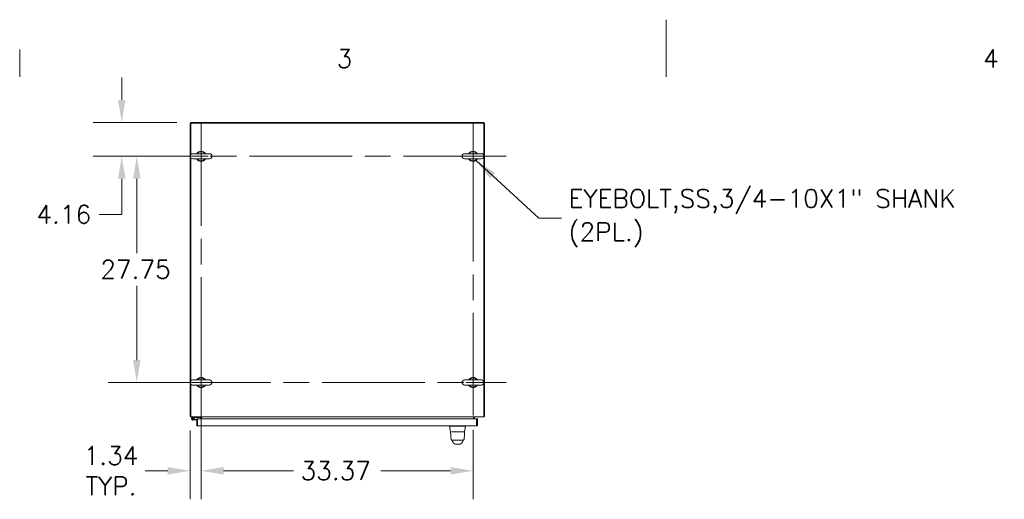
# Model space of a CAD drawing. Header units: inches. Extents: x 4 to 472, y 10 to 298.
# Tile 31 of 50: x 159 to 279, y 239 to 298. Entities that reach past the tile are written whole.
import ezdxf

# ---------------------------------------------------------------- set-up
doc = ezdxf.new("R2010")
doc.units = ezdxf.units.IN
doc.header["$LTSCALE"] = 28
doc.header["$MEASUREMENT"] = 0
doc.linetypes.add('CHAIN', pattern=[0.7087, 0.4724, -0.0591, 0.1181, -0.0591])
doc.layers.get('0').update_dxf_attribs({"lineweight": 0})
for name, color, linetype, lineweight in [('Border (ANSI)', 7, 'Continuous', 5), ('Center Mark (ANSI)', 7, 'Continuous', 5), ('Centerline (ANSI)', 7, 'Continuous', 5), ('Dimension (ANSI)', 7, 'Continuous', 5), ('Symbol (ANSI)', 7, 'Continuous', 5), ('Visible (ANSI)', 7, 'Continuous', 5)]:
    doc.layers.add(name, color=color, linetype=linetype, lineweight=lineweight)
doc.styles.add('Note Text (ANSI)', font='RomanS.shx')
doc.styles.add('ROMANS', font='romans.shx')
doc.dimstyles.new('Default (ANSI)', dxfattribs={"dimscale": 28, "dimtxt": 0.08, "dimasz": 0.098425, "dimexe": 0.125, "dimexo": 0.0625, "dimgap": 0.031496, "dimtad": 0, "dimtih": 1, "dimtoh": 1, "dimrnd": 1e-08, "dimzin": 0, "dimdsep": 46, "dimtxsty": 'ROMANS', "dimcen": 0.09, "dimdle": 0.393701, "dimclrd": 256, "dimclre": 256, "dimclrt": 256, "dimadec": 0, "dimazin": 0, "dimtfac": 1.25, "dimtofl": 0, "dimtmove": 0, "dimatfit": 3, "dimfxl": 0, "dimtolj": 1, "dimtzin": 0, "dimlwd": -1, "dimlwe": -1, "dimarcsym": 0})
doc.dimstyles.new('Default (ANSI)$7', dxfattribs={"dimscale": 28, "dimtxt": 0.08, "dimasz": 0.098425, "dimexe": 0.125, "dimexo": 0.0625, "dimgap": 0.031496, "dimtad": 0, "dimtih": 1, "dimtoh": 1, "dimrnd": 1e-08, "dimzin": 0, "dimdsep": 46, "dimtxsty": 'ROMANS', "dimcen": 0.09, "dimdle": 0.393701, "dimclrd": 256, "dimclre": 256, "dimclrt": 256, "dimadec": 0, "dimazin": 0, "dimtfac": 1.25, "dimtofl": 0, "dimtmove": 0, "dimatfit": 3, "dimfxl": 0, "dimtolj": 1, "dimtzin": 0, "dimlwd": -1, "dimlwe": -1, "dimarcsym": 0})

# ---------------------------------------------------------------- blocks, each defined once
blk = doc.blocks.new('Borders Default Border')
at = {"layer": 'Border (ANSI)'}
blk.add_line((5.6667, 10.38), (5.6667, 10.5), dxfattribs=at)
at = {"layer": 'Border (ANSI)', "flags": 128}
blk.add_lwpolyline([(8.5, 10.63), (8.5, 10.38)], dxfattribs=at)
at = {"layer": 'Border (ANSI)', "char_height": 0.08, "attachment_point": 7, "style": 'Note Text (ANSI)'}
for s, insert in [('3', (7.0559, 10.4192)), ('4', (9.8883, 10.42))]:
    blk.add_mtext(s, dxfattribs=dict(at, insert=insert))
blk = doc.blocks.new('*D17')
at = {"layer": 'Defpoints', "color": 0}
for p in [(180.93, 252.82), (179.58, 249.01), (180.93, 242.3)]:
    blk.add_point(p, dxfattribs=at)
at = {"layer": 'Dimension (ANSI)'}
for p, q in [((180.93, 251.07), (180.93, 238.8)), ((179.58, 247.26), (179.58, 238.8)), ((176.83, 242.3), (174.07, 242.3)), ((183.68, 242.3), (186.44, 242.3))]:
    blk.add_line(p, q, dxfattribs=at)
for points in [[(176.83, 242.76), (176.83, 241.84), (179.58, 242.3)], [(183.68, 242.76), (183.68, 241.84), (180.93, 242.3)]]:
    blk.add_solid(points, dxfattribs=at)
at = {"layer": 'Dimension (ANSI)', "insert": (169.88, 242.3), "char_height": 2.24, "attachment_point": 5, "style": 'ROMANS'}
blk.add_mtext('\\A1;1.34\\PTYP.', dxfattribs=at)
blk = doc.blocks.new('*D18')
at = {"layer": 'Defpoints', "color": 0}
for p in [(173.04, 280.88), (179.59, 280.88), (179.9, 253.13)]:
    blk.add_point(p, dxfattribs=at)
at = {"layer": 'Dimension (ANSI)'}
for p, q in [((177.84, 280.88), (169.54, 280.88)), ((173.04, 278.12), (173.04, 269.01)), ((173.04, 255.89), (173.04, 265.01)), ((178.15, 253.13), (169.54, 253.13))]:
    blk.add_line(p, q, dxfattribs=at)
for points in [[(172.58, 278.12), (173.5, 278.12), (173.04, 280.88)], [(172.58, 255.89), (173.5, 255.89), (173.04, 253.13)]]:
    blk.add_solid(points, dxfattribs=at)
at = {"layer": 'Dimension (ANSI)', "insert": (168.56, 268.13), "char_height": 2.24, "attachment_point": 1, "style": 'ROMANS'}
blk.add_mtext('\\A1;27.75', dxfattribs=at)
blk = doc.blocks.new('*D40')
at = {"layer": 'Defpoints', "color": 0}
for p in [(171.19, 285.04), (179.68, 285.04), (176.87, 280.88)]:
    blk.add_point(p, dxfattribs=at)
at = {"layer": 'Dimension (ANSI)'}
for p, q in [((171.19, 287.79), (171.19, 290.55)), ((177.93, 285.04), (167.69, 285.04)), ((175.12, 280.88), (167.69, 280.88)), ((171.19, 278.12), (171.19, 273.76)), ((171.19, 273.76), (168.43, 273.76))]:
    blk.add_line(p, q, dxfattribs=at)
for points in [[(170.73, 287.79), (171.65, 287.79), (171.19, 285.04)], [(170.73, 278.12), (171.65, 278.12), (171.19, 280.88)]]:
    blk.add_solid(points, dxfattribs=at)
at = {"layer": 'Dimension (ANSI)', "insert": (160.72, 274.88), "char_height": 2.24, "attachment_point": 1, "style": 'ROMANS'}
blk.add_mtext('\\A1;4.16', dxfattribs=at)
blk = doc.blocks.new('*D41')
at = {"layer": 'Defpoints', "color": 0}
for p in [(180.93, 249.07), (214.3, 249.07), (214.3, 242.3)]:
    blk.add_point(p, dxfattribs=at)
at = {"layer": 'Dimension (ANSI)'}
for p, q in [((180.93, 247.32), (180.93, 238.8)), ((214.3, 247.32), (214.3, 238.8)), ((183.68, 242.3), (192.25, 242.3)), ((211.54, 242.3), (202.97, 242.3))]:
    blk.add_line(p, q, dxfattribs=at)
for points in [[(183.68, 242.76), (183.68, 241.84), (180.93, 242.3)], [(211.54, 242.76), (211.54, 241.84), (214.3, 242.3)]]:
    blk.add_solid(points, dxfattribs=at)
at = {"layer": 'Dimension (ANSI)', "insert": (193.13, 243.42), "char_height": 2.24, "attachment_point": 1, "style": 'ROMANS'}
blk.add_mtext('\\A1;33.37', dxfattribs=at)

msp = doc.modelspace()

# ---------------------------------------------------------------- linework, layer by layer
at = {"layer": 'Center Mark (ANSI)', "linetype": 'CHAIN', "ltscale": 0.161002}
for p, q in [((180.9266, 276.8208), (180.9266, 284.9408)), ((214.2986, 276.8208), (214.2986, 284.9408)), ((184.9866, 280.8808), (176.8666, 280.8808)), ((210.2386, 280.8808), (218.3586, 280.8808)), ((180.9266, 257.1938), (180.9266, 249.0738)), ((214.2986, 257.1938), (214.2986, 249.0738)), ((184.9866, 253.1338), (176.8666, 253.1338)), ((210.2386, 253.1338), (218.3586, 253.1338))]:
    msp.add_line(p, q, dxfattribs=at)
at = {"layer": 'Centerline (ANSI)', "linetype": 'CHAIN', "ltscale": 0.952448}
for p, q in [((180.9266, 284.9408), (180.9266, 249.0738)), ((214.2986, 249.0738), (214.2986, 284.9408)), ((218.3586, 280.8808), (176.8666, 280.8808)), ((176.8666, 253.1338), (218.3586, 253.1338))]:
    msp.add_line(p, q, dxfattribs=at)
at = {"layer": 'Visible (ANSI)'}
for p, q in [((179.5829, 284.9433), (179.5829, 249.0057)), ((179.6766, 284.9433), (179.5829, 284.9433)), ((179.6766, 285.037), (179.6766, 284.9433)), ((179.6766, 285.037), (215.6142, 285.037)), ((179.6766, 281.0992), (179.6766, 284.9433)), ((179.6766, 284.9433), (215.6142, 284.9433)), ((215.6142, 285.037), (215.6142, 284.9433)), ((215.7079, 284.9433), (215.6142, 284.9433)), ((215.6142, 284.9433), (215.6142, 281.0013)), ((215.7079, 284.9433), (215.7079, 249.0057)), ((179.6766, 253.3522), (179.6766, 280.6624)), ((181.9566, 281.1908), (179.8966, 281.1908)), ((179.8966, 280.5708), (181.9566, 280.5708)), ((215.3286, 281.1908), (213.2686, 281.1908)), ((213.2686, 280.5708), (215.3286, 280.5708)), ((215.6142, 280.7602), (215.6142, 253.2543)), ((179.6766, 249.0369), (179.6766, 252.9154)), ((181.9566, 253.4438), (179.8966, 253.4438)), ((179.8966, 252.8238), (181.9566, 252.8238)), ((215.3286, 253.4438), (213.2686, 253.4438)), ((213.2686, 252.8238), (215.3286, 252.8238)), ((215.6142, 253.0132), (215.6142, 249.0369)), ((179.6766, 249.0057), (179.5829, 249.0057)), ((179.6766, 249.0369), (179.6766, 248.912)), ((215.6142, 248.912), (179.6766, 248.912)), ((179.8569, 248.8405), (180.1072, 248.912)), ((180.7322, 248.912), (180.7322, 248.837)), ((180.9579, 248.912), (180.9579, 248.8807)), ((214.3329, 248.8807), (214.3329, 248.912)), ((215.6142, 248.912), (215.6142, 249.0369)), ((215.7079, 249.0057), (215.6142, 249.0057)), ((179.8819, 248.7695), (180.008, 248.8085)), ((180.0961, 248.5335), (179.9168, 248.5175)), ((180.008, 248.8085), (179.9533, 248.7559)), ((180.1004, 248.837), (180.008, 248.8085)), ((180.0479, 248.6045), (180.0895, 248.6082)), ((180.0895, 248.6082), (180.3959, 248.6355)), ((180.0895, 248.6082), (180.0961, 248.5335)), ((180.3959, 248.5602), (180.0961, 248.5335)), ((180.7322, 248.837), (180.1004, 248.837)), ((180.3959, 248.6852), (180.3959, 247.9351)), ((180.4896, 248.6852), (180.3959, 248.6852)), ((180.4896, 247.9351), (180.3959, 247.9351)), ((180.4896, 247.9351), (180.4896, 248.6852)), ((180.5006, 248.0582), (180.4896, 248.0582)), ((180.5006, 247.9351), (180.5006, 248.6852)), ((180.5006, 248.6852), (214.7287, 248.6852)), ((214.7085, 247.8102), (180.5209, 247.8102)), ((180.8642, 248.6852), (180.8642, 248.8807)), ((180.9579, 248.8807), (180.9579, 248.6852)), ((211.4268, 247.8102), (211.4268, 247.7658)), ((211.4268, 247.7658), (211.4268, 247.7655)), ((211.5445, 247.0981), (211.4268, 247.7655)), ((212.6817, 247.7655), (212.1247, 247.7655)), ((213.2619, 247.0981), (213.3796, 247.7655)), ((213.3796, 247.8102), (213.3796, 247.7658)), ((213.3796, 247.7655), (213.3796, 247.7658)), ((214.3329, 248.6852), (214.3329, 248.8807)), ((214.4266, 248.6852), (214.4266, 248.8807)), ((214.7287, 248.6852), (214.7287, 247.9351)), ((214.7397, 247.9351), (214.7397, 248.6852)), ((214.7397, 248.6852), (214.8334, 248.6852)), ((214.7397, 247.9351), (214.8334, 247.9351)), ((214.8334, 247.9351), (214.8334, 248.6852)), ((211.6525, 247.0818), (212.2424, 247.0818)), ((212.564, 247.0818), (212.2424, 247.0818)), ((212.564, 247.0818), (213.1741, 247.0818)), ((212.1307, 245.5613), (212.6819, 245.5613)), ((212.6831, 245.5613), (212.6819, 245.5613)), ((212.6831, 245.5613), (212.6856, 245.5613))]:
    msp.add_line(p, q, dxfattribs=at)
msp.add_circle((179.9022, 248.6819), 0.06, dxfattribs=at)
for centre, radius, start, end in [((179.8966, 280.8808), 0.31, 90, 270), ((180.9266, 280.8808), 0.625, 29.735713, 150.264287), ((180.9266, 280.8808), 0.625, 209.735713, 330.264287), ((180.9266, 280.8808), 0.56, 33.612375, 146.387625), ((180.9266, 280.8808), 0.56, 213.612375, 326.387625), ((181.9566, 280.8808), 0.31, 270, 90), ((213.2686, 280.8808), 0.31, 90, 270), ((214.2986, 280.8808), 0.625, 29.735713, 150.264287), ((214.2986, 280.8808), 0.625, 209.735713, 330.264287), ((214.2986, 280.8808), 0.56, 33.612375, 146.387625), ((214.2986, 280.8808), 0.56, 213.612375, 326.387625), ((215.3286, 280.8808), 0.31, 270, 90), ((180.9266, 253.1338), 0.625, 29.735713, 150.264287), ((214.2986, 253.1338), 0.625, 29.735713, 150.264287), ((179.8966, 253.1338), 0.31, 90, 270), ((180.9266, 253.1338), 0.625, 209.735713, 330.264287), ((180.9266, 253.1338), 0.56, 33.612375, 146.387625), ((180.9266, 253.1338), 0.56, 213.612375, 326.387625), ((181.9566, 253.1338), 0.31, 270, 90), ((213.2686, 253.1338), 0.31, 90, 270), ((214.2986, 253.1338), 0.625, 209.735713, 330.264287), ((214.2986, 253.1338), 0.56, 33.612375, 146.387625), ((214.2986, 253.1338), 0.56, 213.612375, 326.387625), ((215.3286, 253.1338), 0.31, 270, 90), ((179.7078, 249.0369), 0.1249, 194.483432, 255.516568), ((180.8329, 248.8807), 0.0312, 0, 90), ((180.8329, 248.8807), 0.125, 0, 14.483432), ((214.4578, 248.8807), 0.1249, 165.516568, 180), ((214.4578, 248.8807), 0.0312, 90, 180), ((215.5829, 249.0369), 0.1249, 284.483432, 345.516568), ((179.9022, 248.6819), 0.165, 105.931891, 50.111702), ((179.9022, 248.6819), 0.09, 103.033631, 55.374391), ((179.9022, 248.6819), 0.09, 55.374391, 103.033631), ((180.4406, 248.515), 0.124, 61.035918, 66.724042), ((212.1247, 247.8945), 0.129, 266.489847, 269.98963), ((212.6817, 247.8945), 0.129, 270.01037, 273.510153), ((211.5508, 247.07), 0.0118, 90.000013, 182.275839), ((211.5639, 247.1015), 0.0197, 190, 270), ((213.2425, 247.1015), 0.0197, 270.000064, 350.000011), ((213.254, 247.07), 0.0118, 357.724164, 90.000001)]:
    msp.add_arc(centre, radius, start, end, dxfattribs=at)
for centre, major_axis, ratio, start_param, end_param in [((211.9648, 245.9715), (-0.1851, -0.067), 0.66599845, 0.00000237, 0.00004081), ((212.8037, 246.6635), (0, 0.984), 0.00127353, 4.10765994, 4.10766139), ((212.8436, 245.9715), (0.1852, -0.0666), 0.66664321, 6.28314289, 6.28318254)]:
    msp.add_ellipse(centre, major_axis=major_axis, ratio=ratio, start_param=start_param, end_param=end_param, dxfattribs=at)
for points, knots in [([(180.3959, 247.9351), (180.3959, 247.8914), (180.4207, 247.8486), (180.4586, 247.8268), (180.4774, 247.816), (180.4991, 247.8102), (180.5209, 247.8102)], [0, 0, 0, 0, 1.04908001, 1.04908001, 1.04908001, 1.57079633, 1.57079633, 1.57079633, 1.57079633]), ([(180.5036, 247.9095), (180.496, 247.9148), (180.4905, 247.9232), (180.4897, 247.9324), (180.4896, 247.9333), (180.4896, 247.9342), (180.4896, 247.9351)], [0.595101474, 0.595101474, 0.595101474, 0.595101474, 1.483474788, 1.483474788, 1.483474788, 1.570796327, 1.570796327, 1.570796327, 1.570796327]), ([(180.5209, 247.8102), (180.5164, 247.8102), (180.5119, 247.835), (180.5074, 247.8729), (180.5051, 247.8917), (180.5029, 247.9134), (180.5006, 247.9351)], [0, 0, 0, 0, 1.04908001, 1.04908001, 1.04908001, 1.57079633, 1.57079633, 1.57079633, 1.57079633]), ([(212.1168, 247.7658), (212.0703, 247.7686), (212.0236, 247.7707), (211.9222, 247.7744), (211.8683, 247.7757), (211.7468, 247.778), (211.6828, 247.7786), (211.5726, 247.7786), (211.5275, 247.778), (211.4697, 247.7757), (211.4519, 247.7744), (211.4314, 247.7707), (211.4268, 247.7686), (211.4268, 247.7658)], [-2.74347224, -2.74347224, -2.74347224, -2.74347224, -2.38819032, -2.38819032, -1.96055056, -1.96055056, -1.37195117, -1.37195117, -0.78330896, -0.78330896, -0.35540907, -0.35540907, 0, 0, 0, 0]), ([(213.3796, 247.7658), (213.3796, 247.7686), (213.375, 247.7707), (213.3545, 247.7744), (213.3368, 247.7757), (213.2792, 247.778), (213.2339, 247.7786), (213.1234, 247.7786), (213.059, 247.778), (212.9376, 247.7757), (212.8837, 247.7743), (212.7824, 247.7707), (212.7359, 247.7686), (212.6896, 247.7658)], [-2.74429333, -2.74429333, -2.74429333, -2.74429333, -2.38875858, -2.38875858, -1.96325703, -1.96325703, -1.37236934, -1.37236934, -0.78185267, -0.78185267, -0.35396182, -0.35396182, 0, 0, 0, 0]), ([(214.7287, 247.9351), (214.7242, 247.8914), (214.7197, 247.8486), (214.7152, 247.8268), (214.7129, 247.816), (214.7107, 247.8102), (214.7085, 247.8102)], [0, 0, 0, 0, 1.04908001, 1.04908001, 1.04908001, 1.57079633, 1.57079633, 1.57079633, 1.57079633]), ([(214.7085, 247.8102), (214.7521, 247.8102), (214.795, 247.835), (214.8168, 247.8729), (214.8276, 247.8917), (214.8334, 247.9134), (214.8334, 247.9351)], [0, 0, 0, 0, 1.04908001, 1.04908001, 1.04908001, 1.57079633, 1.57079633, 1.57079633, 1.57079633]), ([(214.7257, 247.9095), (214.7333, 247.9148), (214.7388, 247.9232), (214.7396, 247.9324), (214.7397, 247.9333), (214.7397, 247.9342), (214.7397, 247.9351)], [0.595101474, 0.595101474, 0.595101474, 0.595101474, 1.483474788, 1.483474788, 1.483474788, 1.570796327, 1.570796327, 1.570796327, 1.570796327]), ([(211.609, 246.2029), (211.5915, 246.3079), (211.5794, 246.4221), (211.556, 246.7063), (211.5465, 246.8844), (211.539, 247.0695)], [0, 0, 0, 0, 1.1380986, 1.1380986, 2.63311961, 2.63311961, 2.63311961, 2.63311961]), ([(211.5639, 247.0818), (211.5624, 247.0818), (211.5611, 247.0818), (211.5599, 247.0818), (211.5581, 247.0818), (211.5566, 247.0818), (211.5554, 247.0818), (211.5542, 247.0818), (211.5533, 247.0818), (211.5526, 247.0818), (211.5519, 247.0818), (211.5515, 247.0818), (211.5512, 247.0818), (211.5509, 247.0818), (211.5508, 247.0818), (211.5508, 247.0818)], [0.874848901, 0.874848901, 0.874848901, 0.874848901, 0.891891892, 0.891891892, 0.891891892, 0.918918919, 0.918918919, 0.918918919, 0.945945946, 0.945945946, 0.945945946, 0.972972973, 0.972972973, 0.972972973, 1, 1, 1, 1]), ([(213.254, 247.0818), (213.254, 247.0818), (213.2538, 247.0818), (213.2535, 247.0818), (213.2532, 247.0818), (213.2528, 247.0818), (213.2521, 247.0818), (213.2514, 247.0818), (213.2504, 247.0818), (213.2492, 247.0818), (213.248, 247.0818), (213.2465, 247.0818), (213.2447, 247.0818), (213.2428, 247.0818), (213.2406, 247.0818), (213.2379, 247.0818), (213.2352, 247.0818), (213.2321, 247.0818), (213.2284, 247.0818), (213.2247, 247.0818), (213.2205, 247.0818), (213.2155, 247.0818), (213.2106, 247.0818), (213.2049, 247.0818), (213.1984, 247.0818), (213.1936, 247.0818), (213.1884, 247.0818), (213.1826, 247.0818)], [0, 0, 0, 0, 0.027027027, 0.027027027, 0.027027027, 0.054054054, 0.054054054, 0.054054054, 0.081081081, 0.081081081, 0.081081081, 0.108108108, 0.108108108, 0.108108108, 0.135135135, 0.135135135, 0.135135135, 0.162162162, 0.162162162, 0.162162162, 0.189189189, 0.189189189, 0.189189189, 0.216216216, 0.216216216, 0.216216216, 0.236224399, 0.236224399, 0.236224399, 0.236224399]), ([(213.2649, 247.0474), (213.2556, 246.8201), (213.2436, 246.6037), (213.2169, 246.3411), (213.2082, 246.2705), (213.1972, 246.2035)], [0, 0, 0, 0, 1.84284413, 1.84284413, 2.57091399, 2.57091399, 2.57091399, 2.57091399]), ([(211.8032, 246.0385), (211.7954, 246.0385), (211.7875, 246.039), (211.759, 246.0424), (211.7383, 246.0483), (211.7005, 246.0661), (211.6828, 246.0782), (211.6525, 246.107), (211.6395, 246.1241), (211.6196, 246.1613), (211.6126, 246.1819), (211.609, 246.2029)], [0, 0, 0, 0, 0.059779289, 0.059779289, 0.219097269, 0.219097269, 0.378419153, 0.378419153, 0.537633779, 0.537633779, 0.699837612, 0.699837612, 0.699837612, 0.699837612]), ([(211.8673, 245.7524), (211.839, 245.7856), (211.8165, 245.8218), (211.7916, 245.874), (211.7853, 245.8891), (211.7797, 245.9045)], [0, 0, 0, 0, 0.35751175, 0.35751175, 0.498674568, 0.498674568, 0.498674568, 0.498674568]), ([(211.8032, 246.0385), (211.8032, 246.0385), (211.8032, 246.0385), (211.8032, 246.0385), (211.8033, 246.0385), (211.8036, 246.0385), (211.8042, 246.0385), (211.8047, 246.0385), (211.8056, 246.0385), (211.8068, 246.0385), (211.808, 246.0385), (211.8096, 246.0385), (211.8116, 246.0385), (211.8136, 246.0385), (211.8162, 246.0385), (211.8193, 246.0385), (211.8224, 246.0385), (211.8262, 246.0385), (211.8308, 246.0385), (211.8354, 246.0385), (211.8408, 246.0385), (211.8472, 246.0385), (211.8537, 246.0385), (211.8612, 246.0385), (211.8701, 246.0385), (211.8791, 246.0385), (211.8894, 246.0385), (211.9008, 246.0385), (211.9122, 246.0385), (211.9245, 246.0385), (211.9371, 246.0385), (211.9497, 246.0385), (211.9625, 246.0385), (211.9752, 246.0385), (211.988, 246.0385), (212.0007, 246.0385), (212.0132, 246.0385), (212.0257, 246.0385), (212.038, 246.0385), (212.05, 246.0385), (212.062, 246.0385), (212.0738, 246.0385), (212.0852, 246.0385), (212.0967, 246.0385), (212.1078, 246.0385), (212.1185, 246.0385), (212.1293, 246.0385), (212.1398, 246.0385), (212.1498, 246.0385), (212.1598, 246.0385), (212.1693, 246.0385), (212.1785, 246.0385), (212.1877, 246.0385), (212.1966, 246.0385), (212.205, 246.0385), (212.2135, 246.0385), (212.2216, 246.0385), (212.2292, 246.0385)], [0.090717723, 0.090717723, 0.090717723, 0.090717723, 0.1, 0.1, 0.1, 0.15, 0.15, 0.15, 0.2, 0.2, 0.2, 0.25, 0.25, 0.25, 0.3, 0.3, 0.3, 0.35, 0.35, 0.35, 0.4, 0.4, 0.4, 0.45, 0.45, 0.45, 0.5, 0.5, 0.5, 0.55, 0.55, 0.55, 0.6, 0.6, 0.6, 0.65, 0.65, 0.65, 0.7, 0.7, 0.7, 0.75, 0.75, 0.75, 0.8, 0.8, 0.8, 0.85, 0.85, 0.85, 0.9, 0.9, 0.9, 0.95, 0.95, 0.95, 1, 1, 1, 1]), ([(212.0255, 245.6024), (212.0118, 245.6083), (212, 245.615), (211.9791, 245.6288), (211.9701, 245.6359), (211.9496, 245.6536), (211.94, 245.6636), (211.9149, 245.6914), (211.9029, 245.7072), (211.8814, 245.7349), (211.8724, 245.7464), (211.8673, 245.7523)], [0, 0, 0, 0, 0.1363549, 0.1363549, 0.28625597, 0.28625597, 0.53095604, 0.53095604, 1.01850585, 1.01850585, 1.53885143, 1.53885143, 1.53885143, 1.53885143]), ([(212.0519, 245.5914), (212.0519, 245.5914), (212.0516, 245.5916), (212.0502, 245.5924), (212.0559, 245.5893), (212.0255, 245.6024)], [0.86132538, 0.86132538, 0.86132538, 0.86132538, 1.32028938, 1.32028938, 2.73948062, 2.73948062, 2.73948062, 2.73948062]), ([(212.1307, 245.5613), (212.1177, 245.5613), (212.1044, 245.5635), (212.0865, 245.5697), (212.081, 245.5721), (212.0718, 245.5769), (212.0678, 245.5793), (212.0629, 245.5826), (212.0615, 245.5837), (212.0587, 245.5857), (212.0575, 245.5867), (212.0556, 245.5882), (212.0549, 245.5887), (212.0535, 245.59), (212.053, 245.5904), (212.0522, 245.5911), (212.0519, 245.5914), (212.0517, 245.5915)], [0, 0, 0, 0, 0.099499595, 0.099499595, 0.145554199, 0.145554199, 0.181368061, 0.181368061, 0.198700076, 0.198700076, 0.219720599, 0.219720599, 0.241484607, 0.241484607, 0.277617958, 0.277617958, 0.315870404, 0.315870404, 0.315870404, 0.315870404]), ([(212.2292, 246.0385), (212.2381, 246.0385), (212.2466, 246.0385), (212.2547, 246.0385), (212.2629, 246.0385), (212.2708, 246.0385), (212.2784, 246.0385), (212.286, 246.0385), (212.2933, 246.0385), (212.3003, 246.0385), (212.3073, 246.0385), (212.3141, 246.0385), (212.3205, 246.0385), (212.3269, 246.0385), (212.3331, 246.0385), (212.3389, 246.0385), (212.3448, 246.0385), (212.3504, 246.0385), (212.3557, 246.0385), (212.361, 246.0385), (212.366, 246.0385), (212.3708, 246.0385), (212.3755, 246.0385), (212.38, 246.0385), (212.3842, 246.0385), (212.3885, 246.0385), (212.3926, 246.0385), (212.3966, 246.0385), (212.4006, 246.0385), (212.4045, 246.0385), (212.4085, 246.0385), (212.4125, 246.0385), (212.4166, 246.0385), (212.4209, 246.0385), (212.4251, 246.0385), (212.4296, 246.0385), (212.4343, 246.0385), (212.4391, 246.0385), (212.4441, 246.0385), (212.4494, 246.0385), (212.4547, 246.0385), (212.4602, 246.0385), (212.4661, 246.0385), (212.4719, 246.0385), (212.4781, 246.0385), (212.4845, 246.0385), (212.4909, 246.0385), (212.4977, 246.0385), (212.5047, 246.0385), (212.5117, 246.0385), (212.5189, 246.0385), (212.5265, 246.0385), (212.5341, 246.0385), (212.5419, 246.0385), (212.5501, 246.0385), (212.5582, 246.0385), (212.5667, 246.0385), (212.5755, 246.0385)], [0, 0, 0, 0, 0.052631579, 0.052631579, 0.052631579, 0.105263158, 0.105263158, 0.105263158, 0.157894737, 0.157894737, 0.157894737, 0.210526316, 0.210526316, 0.210526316, 0.263157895, 0.263157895, 0.263157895, 0.315789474, 0.315789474, 0.315789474, 0.368421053, 0.368421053, 0.368421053, 0.421052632, 0.421052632, 0.421052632, 0.473684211, 0.473684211, 0.473684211, 0.526315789, 0.526315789, 0.526315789, 0.578947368, 0.578947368, 0.578947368, 0.631578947, 0.631578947, 0.631578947, 0.684210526, 0.684210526, 0.684210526, 0.736842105, 0.736842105, 0.736842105, 0.789473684, 0.789473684, 0.789473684, 0.842105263, 0.842105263, 0.842105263, 0.894736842, 0.894736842, 0.894736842, 0.947368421, 0.947368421, 0.947368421, 0.999999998, 0.999999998, 0.999999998, 0.999999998]), ([(212.5755, 246.0385), (212.5835, 246.0385), (212.5919, 246.0385), (212.6008, 246.0385), (212.6097, 246.0385), (212.6189, 246.0385), (212.6286, 246.0385), (212.6383, 246.0385), (212.6484, 246.0385), (212.659, 246.0385), (212.6695, 246.0385), (212.6805, 246.0385), (212.6919, 246.0385), (212.7033, 246.0385), (212.715, 246.0385), (212.7271, 246.0385), (212.7392, 246.0385), (212.7516, 246.0385), (212.7644, 246.0385), (212.7771, 246.0385), (212.7902, 246.0385), (212.8033, 246.0385), (212.8164, 246.0385), (212.8296, 246.0385), (212.8428, 246.0385), (212.856, 246.0385), (212.8692, 246.0385), (212.8821, 246.0385), (212.895, 246.0385), (212.9076, 246.0385), (212.9188, 246.0385), (212.9299, 246.0385), (212.9396, 246.0385), (212.9478, 246.0385), (212.9561, 246.0385), (212.9629, 246.0385), (212.9687, 246.0385), (212.9744, 246.0385), (212.9791, 246.0385), (212.983, 246.0385), (212.987, 246.0385), (212.9901, 246.0385), (212.9926, 246.0385), (212.9951, 246.0385), (212.997, 246.0385), (212.9984, 246.0385), (212.9999, 246.0385), (213.0009, 246.0385), (213.0016, 246.0385), (213.0023, 246.0385), (213.0027, 246.0385), (213.0029, 246.0385), (213.0029, 246.0385), (213.003, 246.0385), (213.003, 246.0385)], [0, 0, 0, 0, 0.052631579, 0.052631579, 0.052631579, 0.105263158, 0.105263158, 0.105263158, 0.157894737, 0.157894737, 0.157894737, 0.210526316, 0.210526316, 0.210526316, 0.263157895, 0.263157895, 0.263157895, 0.315789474, 0.315789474, 0.315789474, 0.368421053, 0.368421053, 0.368421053, 0.421052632, 0.421052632, 0.421052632, 0.473684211, 0.473684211, 0.473684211, 0.526315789, 0.526315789, 0.526315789, 0.578947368, 0.578947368, 0.578947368, 0.631578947, 0.631578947, 0.631578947, 0.684210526, 0.684210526, 0.684210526, 0.736842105, 0.736842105, 0.736842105, 0.789473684, 0.789473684, 0.789473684, 0.842105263, 0.842105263, 0.842105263, 0.894736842, 0.894736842, 0.894736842, 0.912495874, 0.912495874, 0.912495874, 0.912495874]), ([(212.7699, 245.5968), (212.7624, 245.5891), (212.7375, 245.5697), (212.7062, 245.5613), (212.6856, 245.5613)], [0.493283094, 0.493283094, 0.493283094, 0.493283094, 0.666666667, 1, 1, 1, 1]), ([(212.7869, 245.6035), (212.759, 245.591), (212.7623, 245.5931), (212.7619, 245.5929), (212.7618, 245.5928), (212.7618, 245.5928)], [0, 0, 0, 0, 1.30875627, 1.30875627, 1.58171907, 1.58171907, 1.58171907, 1.58171907]), ([(212.9428, 245.7542), (212.9357, 245.7457), (212.921, 245.7258), (212.8921, 245.6891), (212.8811, 245.6755), (212.8579, 245.6519), (212.8486, 245.6431), (212.8305, 245.6289), (212.8235, 245.6238), (212.8071, 245.6135), (212.7976, 245.6082), (212.7869, 245.6035)], [0, 0, 0, 0, 0.75513647, 0.75513647, 1.13262354, 1.13262354, 1.32968014, 1.32968014, 1.43317407, 1.43317407, 1.54042599, 1.54042599, 1.54042599, 1.54042599]), ([(213.1972, 246.2035), (213.1938, 246.1825), (213.1868, 246.1618), (213.167, 246.1246), (213.154, 246.1075), (213.1238, 246.0786), (213.1062, 246.0664), (213.0684, 246.0485), (213.0478, 246.0426), (213.019, 246.039), (213.011, 246.0385), (213.003, 246.0385)], [0, 0, 0, 0, 0.162087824, 0.162087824, 0.321306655, 0.321306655, 0.48062839, 0.48062839, 0.639946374, 0.639946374, 0.701196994, 0.701196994, 0.701196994, 0.701196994])]:
    msp.add_open_spline(points, degree=3, knots=knots, dxfattribs=at)
for points in [[(211.539, 247.0695), (211.539, 247.0695), (211.539, 247.0695), (211.539, 247.0696)], [(213.2649, 247.0474), (213.2652, 247.0547), (213.2655, 247.0621), (213.2658, 247.0696)], [(211.609, 246.2029), (211.609, 246.2029), (211.609, 246.2029), (211.609, 246.2029)], [(211.7239, 246.0413), (211.7211, 246.0474), (211.7183, 246.0534), (211.7157, 246.059)], [(211.7277, 246.0331), (211.7264, 246.0359), (211.7252, 246.0387), (211.7239, 246.0413)], [(211.7797, 245.9045), (211.7641, 245.9475), (211.7467, 245.99), (211.7277, 246.0331)], [(211.8391, 246.0385), (211.8391, 246.0385), (211.8391, 246.0385), (211.8391, 246.0385)], [(211.8673, 245.7523), (211.8673, 245.7524), (211.8673, 245.7524), (211.8673, 245.7524)], [(212.9429, 245.7542), (212.9429, 245.7542), (212.9428, 245.7542), (212.9428, 245.7542)], [(213.0288, 245.9049), (213.0095, 245.8512), (212.9815, 245.8001), (212.9429, 245.7542)], [(212.9681, 246.0385), (212.9681, 246.0385), (212.9681, 246.0385), (212.9681, 246.0385)], [(213.0805, 246.0335), (213.0615, 245.9904), (213.0443, 245.9479), (213.0288, 245.9049)], [(213.0842, 246.0417), (213.083, 246.0391), (213.0818, 246.0363), (213.0805, 246.0335)], [(213.0928, 246.0602), (213.0901, 246.0543), (213.0872, 246.0481), (213.0842, 246.0417)], [(213.1972, 246.2035), (213.1972, 246.2035), (213.1972, 246.2035), (213.1972, 246.2035)]]:
    msp.add_open_spline(points, degree=3, dxfattribs=at)

# ---------------------------------------------------------------- block references
at = {"xscale": 28, "yscale": 28, "zscale": 28}
msp.add_blockref('Borders Default Border', (0, 0), dxfattribs=at)

# ---------------------------------------------------------------- texts
at = {"layer": 'Symbol (ANSI)', "insert": (226.0229, 273.2869), "char_height": 2.24, "width": 54.867476, "attachment_point": 4, "line_spacing_factor": 1.093904, "style": 'ROMANS'}
msp.add_mtext('{\\fRomanS|b0|i0;\\H2.2400;EYEBOLT,SS,3/4-10X1" SHANK\\P\\fromans|b0|i0;\\H2.2400;(2PL.)}', dxfattribs=at)

# ---------------------------------------------------------------- dimensions: what is measured, and where the dimension line sits
at = {"layer": 'Dimension (ANSI)'}
for base, p1, p2, angle, override, picture, middle in [((171.1861, 285.037), (176.8666, 280.8808), (179.6766, 285.037), 90, {"dimdec": 2, "dimtp": 0, "dimtm": 0, "dimtdec": 2, "dimatfit": 1}, '*D40', (164.135, 273.7589)), ((173.0442, 280.8808), (179.8966, 253.1338), (179.5866, 280.8808), 90, {"dimdec": 2, "dimtp": 0, "dimtm": 0, "dimtdec": 2, "dimatfit": 1}, '*D18', (173.0442, 267.0073)), ((214.2986, 242.3027), (180.9266, 249.0738), (214.2986, 249.0738), 180, {"dimtih": 0, "dimtoh": 0, "dimdec": 2, "dimtp": 0, "dimtm": 0, "dimtdec": 2, "dimatfit": 1}, '*D41', (197.6126, 242.3027))]:
    dim = msp.add_linear_dim(base=base, p1=p1, p2=p2, angle=angle, dimstyle='Default (ANSI)', override=override, dxfattribs=at)
    dim.commit()
    dim.dimension.update_dxf_attribs({"geometry": picture, "text_midpoint": middle, "dimtype": 160})
dim = msp.add_linear_dim(base=(180.9266, 242.3027), p1=(179.5829, 249.0057), p2=(180.9266, 252.8238), angle=180, text='<>\\PTYP.', dimstyle='Default (ANSI)', override={"dimtih": 0, "dimtoh": 0, "dimdec": 2, "dimtp": 0, "dimtm": 0, "dimtdec": 2, "dimatfit": 1}, dxfattribs=at)
dim.commit()
dim.dimension.update_dxf_attribs({"geometry": '*D17', "text_midpoint": (169.8825, 242.3027), "dimtype": 160})

# ---------------------------------------------------------------- leaders
at = {"layer": 'Symbol (ANSI)', "annotation_type": 0, "has_hookline": 1, "hookline_direction": 0, "text_width": 53.4657}
msp.add_leader([(214.6617, 280.3721), (222.3851, 273.2869), (225.141, 273.2869)], dimstyle='Default (ANSI)$7', override={"dimtad": 0}, dxfattribs=at)

doc.saveas('drawing.dxf')
